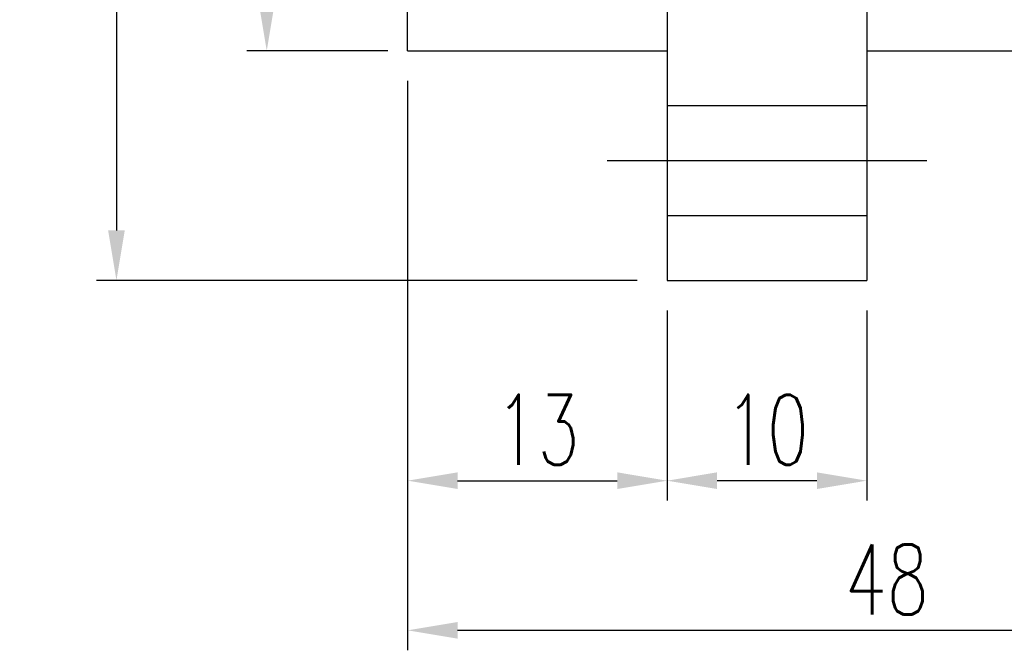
# Model space of a CAD drawing. Header units: millimetres. Extents: x -5 to 170, y -1 to 104.
# Tile 2 of 52: x 91 to 140, y -1 to 30. Entities that reach past the tile are written whole.
import ezdxf
from ezdxf.lldxf.tags import DXFTag

# ---------------------------------------------------------------- set-up
doc = ezdxf.new("R2010")
doc.units = ezdxf.units.MM
doc.header["$LTSCALE"] = 0.1
doc.layers.get('Defpoints').update_dxf_attribs({"linetype": 'CONTINUOUS'})
doc.layers.add('layer 1', color=7, linetype='CONTINUOUS')
doc.styles.add('DIM-7', font='SIMPLEX.shx', dxfattribs={"width": 0.7, "bigfont": 'chineset.shx'})
tags = doc.linetypes.add('DASHED', pattern=[25.72, 12.86, -12.86]).pattern_tags.tags
tags[6:7] = [DXFTag(74, 4), DXFTag(75, 0), DXFTag(340, '0'), DXFTag(46, 0.0), DXFTag(50, 0.0), DXFTag(44, 0.0), DXFTag(45, 0.0)]
tags[4:5] = [DXFTag(74, 4), DXFTag(75, 0), DXFTag(340, '0'), DXFTag(46, 0.0), DXFTag(50, 0.0), DXFTag(44, 0.0), DXFTag(45, 0.0)]
doc.dimstyles.new('CNS', dxfattribs={"dimtxt": 3.5, "dimasz": 2.5, "dimexe": 1, "dimexo": 1.5, "dimgap": 0.09, "dimtad": 0, "dimdsep": 46, "dimtxsty": 'DIM-7', "dimcen": 0.09, "dimclrd": 1, "dimclre": 1, "dimclrt": 4, "dimadec": 0, "dimazin": 0, "dimtfac": 1, "dimtix": 1, "dimtmove": 2, "dimatfit": 3, "dimfxl": 1, "dimtvp": 0.971429, "dimtolj": 1, "dimarcsym": 0})

# ---------------------------------------------------------------- blocks, each defined once
blk = doc.blocks.new('*D2')
at = {"layer": 'Defpoints', "color": 0, "transparency": 16777216}
for p in [(123.43, 17.278), (133.43, 17.278), (123.43, 7.25)]:
    blk.add_point(p, dxfattribs=at)
at = {"layer": 'layer 1', "lineweight": -2, "transparency": 16777216}
for p, q in [((123.43, 15.778), (123.43, 6.25)), ((133.43, 15.778), (133.43, 6.25)), ((130.93, 7.25), (125.93, 7.25))]:
    blk.add_line(p, q, dxfattribs=at)
at = {"layer": 'layer 1', "transparency": 16777216}
for points in [[(125.93, 7.667), (125.93, 6.833), (123.43, 7.25)], [(130.93, 7.667), (130.93, 6.833), (133.43, 7.25)]]:
    blk.add_solid(points, dxfattribs=at)
at = {"layer": 'layer 1', "transparency": 16777216, "insert": (128.43, 9.8), "char_height": 3.5, "attachment_point": 5, "style": 'DIM-7'}
blk.add_mtext('\\A1;10', dxfattribs=at)
blk = doc.blocks.new('*D3')
at = {"layer": 'Defpoints', "color": 0, "transparency": 16777216}
for p in [(110.43, 28.778), (123.43, 17.278), (123.43, 7.25)]:
    blk.add_point(p, dxfattribs=at)
at = {"layer": 'layer 1', "lineweight": -2, "transparency": 16777216}
for p, q in [((110.43, 27.278), (110.43, 6.25)), ((123.43, 15.778), (123.43, 6.25)), ((112.93, 7.25), (120.93, 7.25))]:
    blk.add_line(p, q, dxfattribs=at)
at = {"layer": 'layer 1', "transparency": 16777216}
for points in [[(112.93, 7.667), (112.93, 6.833), (110.43, 7.25)], [(120.93, 7.667), (120.93, 6.833), (123.43, 7.25)]]:
    blk.add_solid(points, dxfattribs=at)
at = {"layer": 'layer 1', "transparency": 16777216, "insert": (116.93, 9.8), "char_height": 3.5, "attachment_point": 5, "style": 'DIM-7'}
blk.add_mtext('\\A1;13', dxfattribs=at)
blk = doc.blocks.new('*D4')
at = {"layer": 'Defpoints', "color": 0, "transparency": 16777216}
for p in [(110.43, 28.778), (158.43, 28.778), (158.43, -0.243)]:
    blk.add_point(p, dxfattribs=at)
at = {"layer": 'layer 1', "lineweight": -2, "transparency": 16777216}
for p, q in [((110.43, 27.278), (110.43, -1.243)), ((158.43, 27.278), (158.43, -1.243)), ((112.93, -0.243), (155.93, -0.243))]:
    blk.add_line(p, q, dxfattribs=at)
at = {"layer": 'layer 1', "transparency": 16777216}
for points in [[(112.93, 0.174), (112.93, -0.66), (110.43, -0.243)], [(155.93, 0.174), (155.93, -0.66), (158.43, -0.243)]]:
    blk.add_solid(points, dxfattribs=at)
at = {"layer": 'layer 1', "transparency": 16777216, "insert": (134.43, 2.307), "char_height": 3.5, "attachment_point": 5, "style": 'DIM-7'}
blk.add_mtext('\\A1;48', dxfattribs=at)
blk = doc.blocks.new('*D5')
at = {"layer": 'Defpoints', "color": 0, "transparency": 16777216}
for p in [(110.93, 67.778), (103.373, 28.778), (110.93, 28.778)]:
    blk.add_point(p, dxfattribs=at)
at = {"layer": 'layer 1', "lineweight": -2, "transparency": 16777216}
for p, q in [((109.43, 67.778), (102.373, 67.778)), ((103.373, 65.278), (103.373, 31.278)), ((109.43, 28.778), (102.373, 28.778))]:
    blk.add_line(p, q, dxfattribs=at)
at = {"layer": 'layer 1', "transparency": 16777216}
for points in [[(102.956, 65.278), (103.789, 65.278), (103.373, 67.778)], [(102.956, 31.278), (103.789, 31.278), (103.373, 28.778)]]:
    blk.add_solid(points, dxfattribs=at)
at = {"layer": 'layer 1', "transparency": 16777216, "insert": (100.823, 48.278), "char_height": 3.5, "attachment_point": 5, "rotation": 90, "style": 'DIM-7'}
blk.add_mtext('\\A1;%%c39', dxfattribs=at)
blk = doc.blocks.new('*D10')
at = {"layer": 'Defpoints', "color": 0, "transparency": 16777216}
for p in [(123.43, 79.278), (95.843, 17.278), (123.43, 17.278)]:
    blk.add_point(p, dxfattribs=at)
at = {"layer": 'layer 1', "lineweight": -2, "transparency": 16777216}
for p, q in [((121.93, 79.278), (94.843, 79.278)), ((95.843, 76.778), (95.843, 19.778)), ((121.93, 17.278), (94.843, 17.278))]:
    blk.add_line(p, q, dxfattribs=at)
at = {"layer": 'layer 1', "transparency": 16777216}
for points in [[(95.427, 76.778), (96.26, 76.778), (95.843, 79.278)], [(95.427, 19.778), (96.26, 19.778), (95.843, 17.278)]]:
    blk.add_solid(points, dxfattribs=at)
at = {"layer": 'layer 1', "transparency": 16777216, "insert": (93.293, 48.278), "char_height": 3.5, "attachment_point": 5, "rotation": 90, "style": 'DIM-7'}
blk.add_mtext('\\A1;%%C62', dxfattribs=at)

msp = doc.modelspace()

# ---------------------------------------------------------------- linework, layer by layer
at = {"layer": 'layer 1', "linetype": 'Continuous'}
for p, q in [((123.43, 79.278), (123.43, 17.278)), ((133.43, 79.278), (133.43, 17.278)), ((110.43, 28.778), (110.43, 67.278)), ((110.43, 28.778), (123.43, 28.778)), ((133.43, 28.778), (158.43, 28.778)), ((123.43, 17.278), (133.43, 17.278))]:
    msp.add_line(p, q, dxfattribs=at)
at = {"layer": 'layer 1', "linetype": 'DASHED'}
for p, q in [((123.43, 26.028), (133.43, 26.028)), ((123.43, 20.528), (133.43, 20.528))]:
    msp.add_line(p, q, dxfattribs=at)
at = {"layer": 'layer 1'}
msp.add_line((120.43, 23.278), (136.43, 23.278), dxfattribs=at)

# ---------------------------------------------------------------- dimensions: what is measured, and where the dimension line sits
for base, p1, p2, text, picture, middle in [((95.843, 17.278), (123.43, 79.278), (123.43, 17.278), '%%C<>', '*D10', (93.293, 48.278)), ((103.373, 28.778), (110.93, 67.778), (110.93, 28.778), '%%c<>', '*D5', (100.823, 48.278))]:
    dim = msp.add_linear_dim(base=base, p1=p1, p2=p2, angle=90, text=text, dimstyle='CNS', override={"dimgap": 0.8, "dimtad": 1, "dimclrd": 256, "dimclre": 256, "dimclrt": 256, "dimadec": 2, "dimazin": 2, "dimtmove": 1, "dimatfit": 0}, dxfattribs=at)
    dim.commit()
    dim.dimension.update_dxf_attribs({"geometry": picture, "text_midpoint": middle})
for base, p1, p2, picture, middle in [((123.43, 7.25), (110.43, 28.778), (123.43, 17.278), '*D3', (116.93, 9.8)), ((158.43, -0.243), (110.43, 28.778), (158.43, 28.778), '*D4', (134.43, 2.307)), ((123.43, 7.25), (133.43, 17.278), (123.43, 17.278), '*D2', (128.43, 9.8))]:
    dim = msp.add_linear_dim(base=base, p1=p1, p2=p2, dimstyle='CNS', override={"dimgap": 0.8, "dimtad": 1, "dimclrd": 256, "dimclre": 256, "dimclrt": 256, "dimadec": 2, "dimazin": 2, "dimtmove": 1, "dimatfit": 0}, dxfattribs=at)
    dim.commit()
    dim.dimension.update_dxf_attribs({"geometry": picture, "text_midpoint": middle})

doc.saveas('drawing.dxf')
